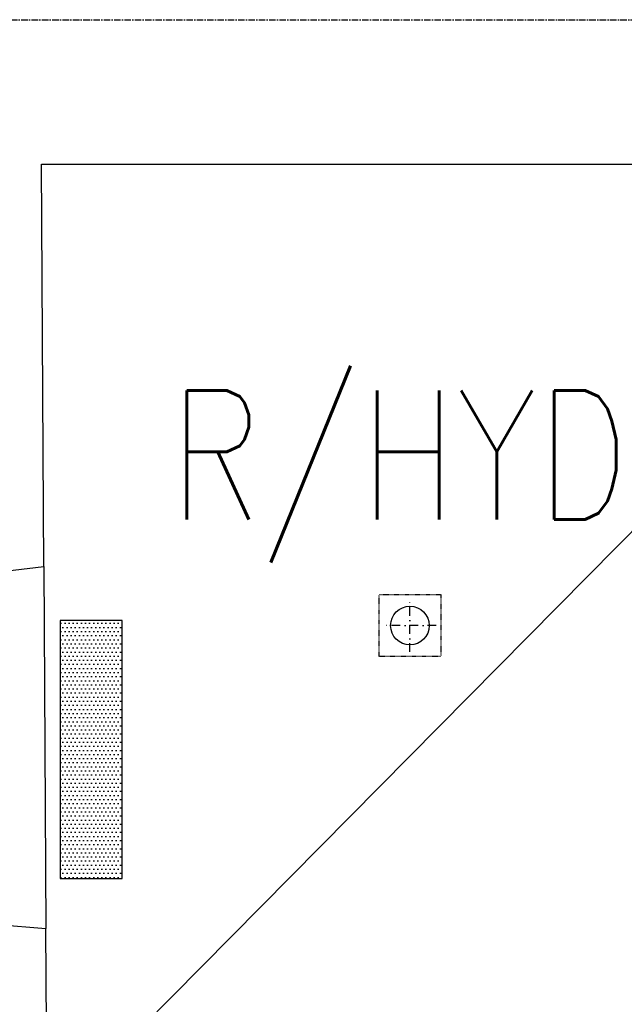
# Model space of a CAD drawing. Header units: inches. Extents: x -281236 to -70395, y 38777 to 102341.
# Tile 37 of 244: x -139685 to -139568, y 41430 to 41621. Entities that reach past the tile are written whole.
import ezdxf

# ---------------------------------------------------------------- set-up
doc = ezdxf.new("R2010")
doc.units = ezdxf.units.IN
doc.header["$MEASUREMENT"] = 0
for name, pattern in [('00-inst$0$DASHDOT', [1, 0.5, -0.25, 0, -0.25]), ('CENTER', [2, 1.25, -0.25, 0.25, -0.25]), ('DASHED2', [0.375, 0.25, -0.125])]:
    doc.linetypes.add(name, pattern=pattern)
for name, color, linetype in [('Cieniutko', 8, 'Continuous'), ('E50', 3, 'Continuous'), ('Mks-wpusty', 86, 'Continuous'), ('Okn---okna', 5, 'Continuous'), ('Os-osie glowne', 8, 'CENTER'), ('Sc-cegla pelna', 32, 'Continuous'), ('W-otwor-strop', 126, 'Continuous'), ('Wyp-grzejniki', 56, 'Continuous')]:
    doc.layers.add(name, color=color, linetype=linetype)
doc.styles.add('ROMANS', font='romans', dxfattribs={"width": 0.85})

# ---------------------------------------------------------------- blocks, each defined once
blk = doc.blocks.new('wp-100')
at = {"layer": 'Mks-wpusty', "color": 8, "linetype": '00-inst$0$DASHDOT', "ltscale": 5}
for p, q in [((60799.72, 10724.11), (60799.72, 10739.11)), ((60807.22, 10731.61), (60792.22, 10731.61))]:
    blk.add_line(p, q, dxfattribs=at)
at = {"layer": 'Mks-wpusty'}
blk.add_circle((60799.72, 10731.61), 5.5, dxfattribs=at)
blk = doc.blocks.new('G_50')
at = {"layer": 'Wyp-grzejniki'}
h = blk.add_hatch(dxfattribs=at)
h.set_pattern_fill('DOTS', color=256, scale=0.5, angle=180, style=0)
h.set_pattern_definition([(180, (77492.90915, -37873.9399), (-0.396875, -0.79375), [0, -0.79375])])
h.paths.add_polyline_path([(0, 0), (-12, 0), (-12, -50), (0, -50)])
blk.add_lwpolyline([(-12, -50), (0, -50), (0, 0), (-12, 0)], close=True, dxfattribs=at)

msp = doc.modelspace()

# ---------------------------------------------------------------- linework, layer by layer
at = {"layer": 'Cieniutko', "extrusion": (0, 0, -1)}
msp.add_line((-139563.06, 41525.54), (-139792.47, 41293.51), dxfattribs=at)
at = {"layer": 'Okn---okna'}
msp.add_line((-139680.42, 41515.22), (-139680.01, 41445.11), dxfattribs=at)
at = {"layer": 'Os-osie glowne'}
msp.add_lwpolyline([(-143378.77, 41621.16), (-138190.25, 41621.16)], dxfattribs=at)
at = {"layer": 'Sc-cegla pelna'}
for p, q in [((-139680.87, 41593.16), (-139366.29, 41593.19)), ((-139680.42, 41515.22), (-139680.87, 41593.16)), ((-139707.63, 41447.44), (-139680.01, 41445.11)), ((-139679.64, 41380.39), (-139680.01, 41445.11))]:
    msp.add_line(p, q, dxfattribs=at)
msp.add_lwpolyline([(-139753.28, 41509.44), (-139708.02, 41509.44), (-139708.04, 41511.97), (-139680.42, 41515.22)], dxfattribs=at)
at = {"layer": 'W-otwor-strop', "linetype": 'DASHED2', "ltscale": 0.3}
msp.add_lwpolyline([(-139615.49, 41509.81), (-139603.5, 41509.81), (-139603.5, 41497.81), (-139615.49, 41497.81)], close=True, dxfattribs=at)

# ---------------------------------------------------------------- block references
at = {"layer": 'Mks-wpusty', "xscale": 0.6799999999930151, "yscale": 0.680000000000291, "zscale": 0.68}
msp.add_blockref('wp-100', (-180953.31, 34206.31), dxfattribs=at)
at = {"layer": 'Wyp-grzejniki'}
msp.add_blockref('G_50', (-139665.21, 41504.81), dxfattribs=at)

# ---------------------------------------------------------------- texts
at = {"layer": 'E50', "style": 'ROMANS', "width": 0.8}
msp.add_text('R/HYDR/PPOZ/A', height=25, dxfattribs=at).set_placement((-139656.13, 41524.35))

doc.saveas('drawing.dxf')
